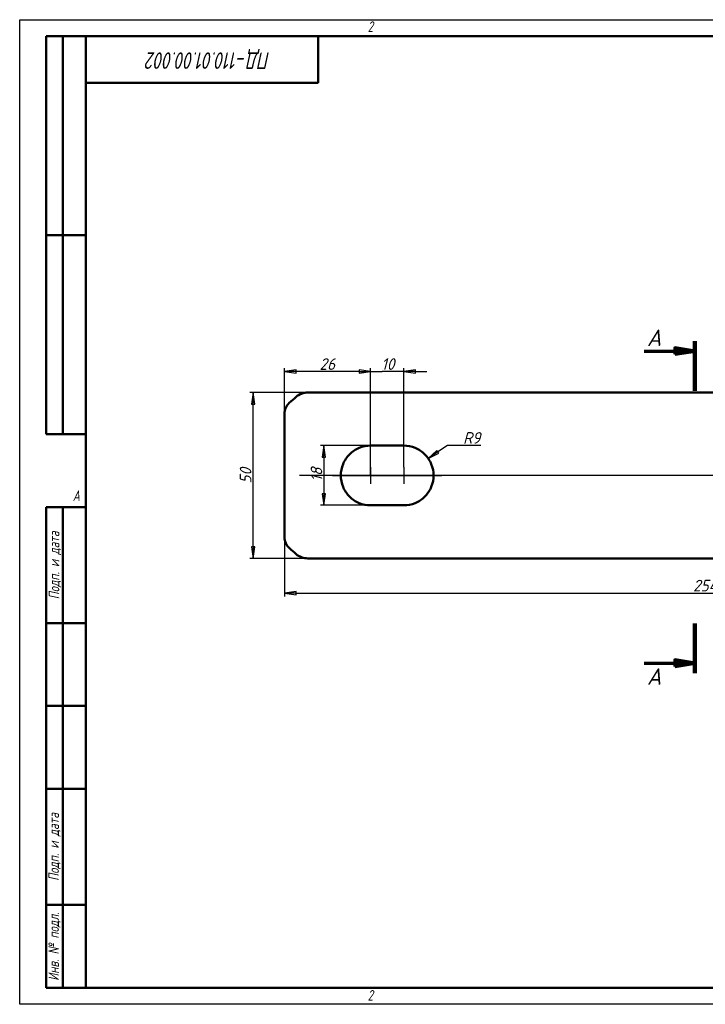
# Model space of a CAD drawing. Header units: millimetres. Extents: x 0 to 420, y 0 to 297.
# Tile 1 of 2: x 0 to 207, y 0 to 297. Entities that reach past the tile are written whole.
import ezdxf
from ezdxf.enums import TextEntityAlignment as Align

# ---------------------------------------------------------------- set-up
doc = ezdxf.new("R2010")
doc.units = ezdxf.units.MM
for name, color, linetype, lineweight in [('Видимый контур (ГОСТ)', 7, 'Continuous', 50), ('Кромка (ГОСТ)', 7, 'Continuous', 50), ('Линия  разреза (ГОСТ)', 7, 'Continuous', 70), ('Маркер центра (ГОСТ)', 7, 'Continuous', 25), ('Обозначение (ГОСТ)', 7, 'Continuous', 25), ('Осевая линия (ГОСТ)', 7, 'Continuous', 25), ('Размер (ГОСТ)', 7, 'Continuous', 25), ('Эскизная геометрия (ГОСТ)', 7, 'Continuous', 50)]:
    doc.layers.add(name, color=color, linetype=linetype, lineweight=lineweight)
doc.styles.add('Альтернативный текст (ГОСТ)', font='txt', dxfattribs={"width": 0.8})
doc.styles.add('Обычный текст (ГОСТ)', font='GOST Common Italic.ttf')
doc.styles.add('Стиль текста110', font='GOST Common Italic.ttf', dxfattribs={"width": 0.8})
doc.styles.add('Стиль текста112', font='GOST Common Italic.ttf', dxfattribs={"width": 0.8})
doc.styles.add('Увеличенный текст (ГОСТ)', font='GOST Common Italic.ttf')
doc.dimstyles.new('Обычный (ГОСТ)', dxfattribs={"dimtxt": 3.5, "dimasz": 3.5, "dimexe": 1, "dimexo": 0, "dimgap": 0.5, "dimtad": 1, "dimrnd": 1e-08, "dimtxsty": 'Обычный текст (ГОСТ)', "dimblk": 'Filled-1', "dimcen": 0.09, "dimdle": 15, "dimclrd": 256, "dimclre": 256, "dimclrt": 256, "dimazin": 2, "dimtfac": 0.714286, "dimtdec": 3, "dimtmove": 0, "dimatfit": 3, "dimfxl": 1, "dimtolj": 1, "dimlwd": 25, "dimlwe": 25, "dimarcsym": 0})

# ---------------------------------------------------------------- blocks, each defined once
blk = doc.blocks.new('Рамки ГОСТ - Рамка')
at = {"layer": 'Кромка (ГОСТ)', "lineweight": 25}
for p, q in [((0, 0), (0, 297)), ((0, 297), (420, 297)), ((420, 0), (0, 0))]:
    blk.add_line(p, q, dxfattribs=at)
at = {"layer": 'Кромка (ГОСТ)'}
for p, q in [((415, 292), (20, 292)), ((20, 292), (20, 5)), ((20, 5), (415, 5))]:
    blk.add_line(p, q, dxfattribs=at)
at = {"layer": 'Кромка (ГОСТ)', "char_height": 3.17, "attachment_point": 1, "style": 'Альтернативный текст (ГОСТ)'}
for s, insert, width in [('\\fGOST Common|b0|i1;\\H3.1700;2', (105, 296.5), 5.2328), ('\\fGOST Common|b0|i1;\\H3.1700;A', (16, 155), 5.1335), ('\\fGOST Common|b0|i1;\\H3.1700;2', (104.99, 4.3), 5.2328)]:
    blk.add_mtext(s, dxfattribs=dict(at, insert=insert, width=width))
blk = doc.blocks.new('ГОСТ - Доп. графы 1')
at = {"layer": 'Эскизная геометрия (ГОСТ)'}
for p, q in [((-12, 0), (-12, 145)), ((-12, 145), (0, 145)), ((-7, 145), (-7, 0)), ((-12, 110), (-7, 110)), ((-7, 110), (0, 110)), ((-12, 85), (-7, 85)), ((-7, 85), (0, 85)), ((-12, 60), (-7, 60)), ((-7, 60), (0, 60)), ((-12, 25), (-7, 25)), ((-7, 25), (0, 25)), ((0, 0), (-12, 0))]:
    blk.add_line(p, q, dxfattribs=at)
at = {"layer": 'Обозначение (ГОСТ)', "char_height": 3.17, "attachment_point": 5, "rotation": 90, "style": 'Альтернативный текст (ГОСТ)'}
for s, insert, width in [('\\fGOST Common|b0|i1;\\H3.1700;Подп. и дата', (-9.37, 127.41), 34.7679), ('\\fGOST Common|b0|i1;\\H3.1700;Подп. и дата', (-9.5, 42.47), 35.1486), ('\\fGOST Common|b0|i1;\\H3.1700;Инв. № подл.', (-9.5, 12.41), 24.9618)]:
    blk.add_mtext(s, dxfattribs=dict(at, insert=insert, width=width))
at = {"layer": 'Обозначение (ГОСТ)', "style": 'Стиль текста112', "width": 0.8}
for tag, p in [('Подп._и_дата_2', (-3.53, 127.51)), ('Инв._номер_дубликата', (-3.41, 97.47)), ('Взамен_инв._номера', (-3.46, 72.53)), ('Подп._и_дата_1', (-3.42, 42.35)), ('ИНВЕНТАРНЫЙ_НОМЕР', (-3.33, 12.68))]:
    blk.add_attdef(tag, text='', height=3.17, rotation=90, dxfattribs=at).set_placement(p, align=Align.MIDDLE_CENTER)
blk = doc.blocks.new('ГОСТ - Доп. графы 2')
at = {"layer": 'Эскизная геометрия (ГОСТ)'}
for p, q in [((-12, 0), (-12, 120)), ((-12, 120), (0, 120)), ((-7, 0), (-7, 120)), ((-12, 60), (0, 60)), ((0, 0), (-12, 0))]:
    blk.add_line(p, q, dxfattribs=at)
at = {"layer": 'Обозначение (ГОСТ)', "style": 'Стиль текста112', "width": 0.8}
for tag, p in [('Первичная_применяемость', (-3.65, 90.03)), ('Справочный_номер', (-3.55, 30.02))]:
    blk.add_attdef(tag, text='', height=3.17, rotation=90, dxfattribs=at).set_placement(p, align=Align.MIDDLE_CENTER)
blk = doc.blocks.new('ГОСТ - Доп. графы 3')
at = {"layer": 'Эскизная геометрия (ГОСТ)'}
for p, q in [((0, 0), (70, 0)), ((70, 0), (70, -14)), ((70, -14), (0, -14))]:
    blk.add_line(p, q, dxfattribs=at)
at = {"layer": 'Обозначение (ГОСТ)', "style": 'Стиль текста110', "width": 0.8}
for tag, p in [('ОБОЗНАЧЕНИЕ_002', (48.33, -4.84)), ('ОБОЗНАЧЕНИЕ_001', (55.58, -4.84))]:
    blk.add_attdef(tag, p, '', height=5, rotation=180, dxfattribs=at)
blk = doc.blocks.new('Filled-1')
at = {"color": 0}
for p, q in [((0, 0), (-1, 0.143)), ((-1, 0.143), (-1, -0.143)), ((-1, 0), (0, 0)), ((-1, -0.143), (0, 0))]:
    blk.add_line(p, q, dxfattribs=at)
at = {"color": 0, "flags": 128}
blk.add_lwpolyline([(-1, -0.143), (0, 0), (-1, 0.143), (-1, -0.143)], dxfattribs=at)
at = {"color": 0}
blk.add_solid([(-1, -0.143), (0, 0), (-1, 0.143), (-1, -0.143)], dxfattribs=at)
blk = doc.blocks.new('*D10')
at = {"layer": 'Defpoints', "color": 0, "linetype": 'Continuous', "transparency": 16777216}
for p in [(105.87, 190.87), (115.87, 162.02), (105.87, 159.52)]:
    blk.add_point(p, dxfattribs=at)
at = {"layer": 'Размер (ГОСТ)', "linetype": 'Continuous', "lineweight": 25, "transparency": 16777216}
for p, q in [((102.37, 190.87), (98.87, 190.87)), ((105.87, 159.52), (105.87, 191.87)), ((105.87, 190.87), (109.37, 190.87)), ((112.37, 190.87), (109.37, 190.87)), ((115.87, 190.87), (112.37, 190.87)), ((115.87, 162.02), (115.87, 191.87)), ((119.37, 190.87), (122.87, 190.87))]:
    blk.add_line(p, q, dxfattribs=at)
at = {"layer": 'Размер (ГОСТ)', "linetype": 'Continuous', "lineweight": 25, "transparency": 16777216, "xscale": 3.5, "yscale": 3.5, "zscale": 3.5}
blk.add_blockref('Filled-1', (105.87, 190.87), dxfattribs=at)
at = {"layer": 'Размер (ГОСТ)', "linetype": 'Continuous', "lineweight": 25, "transparency": 16777216, "xscale": 3.5, "yscale": 3.5, "zscale": 3.5, "rotation": 180}
blk.add_blockref('Filled-1', (115.87, 190.87), dxfattribs=at)
at = {"layer": 'Размер (ГОСТ)', "linetype": 'Continuous', "lineweight": 25, "transparency": 16777216, "insert": (109.1, 194.87), "char_height": 3.5, "attachment_point": 1, "style": 'Обычный текст (ГОСТ)'}
blk.add_mtext('\\A1;10', dxfattribs=at)
blk = doc.blocks.new('*D11')
at = {"layer": 'Defpoints', "color": 0, "linetype": 'Continuous', "transparency": 16777216}
for p in [(123.27, 164.63), (115.87, 159.52)]:
    blk.add_point(p, dxfattribs=at)
at = {"layer": 'Размер (ГОСТ)', "linetype": 'Continuous', "lineweight": 25, "transparency": 16777216}
for p, q in [((129.04, 168.6), (126.16, 166.61)), ((139.15, 168.6), (129.04, 168.6))]:
    blk.add_line(p, q, dxfattribs=at)
at = {"layer": 'Размер (ГОСТ)', "linetype": 'Continuous', "lineweight": 25, "transparency": 16777216, "xscale": 3.5, "yscale": 3.5, "zscale": 3.5, "rotation": 214.5905236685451}
blk.add_blockref('Filled-1', (123.27, 164.63), dxfattribs=at)
at = {"layer": 'Размер (ГОСТ)', "linetype": 'Continuous', "lineweight": 25, "transparency": 16777216, "insert": (133.77, 172.6), "char_height": 3.5, "attachment_point": 1, "style": 'Обычный текст (ГОСТ)'}
blk.add_mtext('\\A1;R9', dxfattribs=at)
blk = doc.blocks.new('*D12')
at = {"layer": 'Defpoints', "color": 0, "linetype": 'Continuous', "transparency": 16777216}
for p in [(105.87, 168.52), (91.79, 150.52), (105.87, 150.52)]:
    blk.add_point(p, dxfattribs=at)
at = {"layer": 'Размер (ГОСТ)', "linetype": 'Continuous', "lineweight": 25, "transparency": 16777216}
for p, q in [((105.87, 168.52), (90.79, 168.52)), ((91.79, 165.02), (91.79, 154.02)), ((105.87, 150.52), (90.79, 150.52))]:
    blk.add_line(p, q, dxfattribs=at)
at = {"layer": 'Размер (ГОСТ)', "linetype": 'Continuous', "lineweight": 25, "transparency": 16777216, "xscale": 3.5, "yscale": 3.5, "zscale": 3.5}
for p, rotation in [((91.79, 168.52), 90), ((91.79, 150.52), 270)]:
    blk.add_blockref('Filled-1', p, dxfattribs=dict(at, rotation=rotation))
at = {"layer": 'Размер (ГОСТ)', "linetype": 'Continuous', "lineweight": 25, "transparency": 16777216, "insert": (87.79, 157.69), "char_height": 3.5, "attachment_point": 1, "rotation": 90, "style": 'Обычный текст (ГОСТ)'}
blk.add_mtext('\\A1;18', dxfattribs=at)
blk = doc.blocks.new('*D18')
at = {"layer": 'Defpoints', "color": 0, "linetype": 'Continuous', "transparency": 16777216}
for p in [(79.87, 190.87), (79.87, 178.14), (105.87, 159.52)]:
    blk.add_point(p, dxfattribs=at)
at = {"layer": 'Размер (ГОСТ)', "linetype": 'Continuous', "lineweight": 25, "transparency": 16777216}
for p, q in [((79.87, 178.14), (79.87, 191.87)), ((102.37, 190.87), (83.37, 190.87)), ((105.87, 159.52), (105.87, 191.87))]:
    blk.add_line(p, q, dxfattribs=at)
at = {"layer": 'Размер (ГОСТ)', "linetype": 'Continuous', "lineweight": 25, "transparency": 16777216, "xscale": 3.5, "yscale": 3.5, "zscale": 3.5, "rotation": 180}
blk.add_blockref('Filled-1', (79.87, 190.87), dxfattribs=at)
at = {"layer": 'Размер (ГОСТ)', "linetype": 'Continuous', "lineweight": 25, "transparency": 16777216, "xscale": 3.5, "yscale": 3.5, "zscale": 3.5}
blk.add_blockref('Filled-1', (105.87, 190.87), dxfattribs=at)
at = {"layer": 'Размер (ГОСТ)', "linetype": 'Continuous', "lineweight": 25, "transparency": 16777216, "insert": (90.46, 194.87), "char_height": 3.5, "attachment_point": 1, "style": 'Обычный текст (ГОСТ)'}
blk.add_mtext('\\A1;26', dxfattribs=at)
blk = doc.blocks.new('*D20')
at = {"layer": 'Defpoints', "color": 0, "linetype": 'Continuous', "transparency": 16777216}
for p in [(79.87, 140.89), (333.87, 140.89), (333.87, 124.05)]:
    blk.add_point(p, dxfattribs=at)
at = {"layer": 'Размер (ГОСТ)', "linetype": 'Continuous', "lineweight": 25, "transparency": 16777216}
for p, q in [((79.87, 140.89), (79.87, 123.05)), ((333.87, 140.89), (333.87, 123.05)), ((83.37, 124.05), (330.37, 124.05))]:
    blk.add_line(p, q, dxfattribs=at)
at = {"layer": 'Размер (ГОСТ)', "linetype": 'Continuous', "lineweight": 25, "transparency": 16777216, "xscale": 3.5, "yscale": 3.5, "zscale": 3.5, "rotation": 180}
blk.add_blockref('Filled-1', (79.87, 124.05), dxfattribs=at)
at = {"layer": 'Размер (ГОСТ)', "linetype": 'Continuous', "lineweight": 25, "transparency": 16777216, "xscale": 3.5, "yscale": 3.5, "zscale": 3.5}
blk.add_blockref('Filled-1', (333.87, 124.05), dxfattribs=at)
at = {"layer": 'Размер (ГОСТ)', "linetype": 'Continuous', "lineweight": 25, "transparency": 16777216, "insert": (203.15, 128.05), "char_height": 3.5, "attachment_point": 1, "style": 'Обычный текст (ГОСТ)'}
blk.add_mtext('\\A1;254', dxfattribs=at)
blk = doc.blocks.new('*D21')
at = {"layer": 'Defpoints', "color": 0, "linetype": 'Continuous', "transparency": 16777216}
for p in [(70.39, 184.52), (86.94, 184.52), (86.94, 134.52)]:
    blk.add_point(p, dxfattribs=at)
at = {"layer": 'Размер (ГОСТ)', "linetype": 'Continuous', "lineweight": 25, "transparency": 16777216}
for p, q in [((86.94, 184.52), (69.39, 184.52)), ((70.39, 138.02), (70.39, 181.02)), ((86.94, 134.52), (69.39, 134.52))]:
    blk.add_line(p, q, dxfattribs=at)
at = {"layer": 'Размер (ГОСТ)', "linetype": 'Continuous', "lineweight": 25, "transparency": 16777216, "xscale": 3.5, "yscale": 3.5, "zscale": 3.5}
for p, rotation in [((70.39, 184.52), 90), ((70.39, 134.52), 270)]:
    blk.add_blockref('Filled-1', p, dxfattribs=dict(at, rotation=rotation))
at = {"layer": 'Размер (ГОСТ)', "linetype": 'Continuous', "lineweight": 25, "transparency": 16777216, "insert": (66.39, 157.07), "char_height": 3.5, "attachment_point": 1, "rotation": 90, "style": 'Обычный текст (ГОСТ)'}
blk.add_mtext('\\A1;50', dxfattribs=at)
blk = doc.blocks.new('2dTransSection0')
at = {"layer": 'Линия  разреза (ГОСТ)', "linetype": 'Continuous', "lineweight": 140}
for p, q in [((203.68, 200.06), (203.68, 185.06)), ((203.68, 114.89), (203.68, 99.89))]:
    blk.add_line(p, q, dxfattribs=at)
at = {"layer": 'Линия  разреза (ГОСТ)', "linetype": 'Continuous'}
for p, q in [((188.39, 197.06), (197.68, 197.06)), ((203.68, 197.06), (197.68, 198.06)), ((197.68, 198.06), (197.68, 196.06)), ((197.68, 197.06), (203.68, 197.06)), ((197.68, 196.06), (203.68, 197.06)), ((188.39, 102.89), (197.68, 102.89)), ((203.68, 102.89), (197.68, 103.89)), ((197.68, 103.89), (197.68, 101.89)), ((197.68, 102.89), (203.68, 102.89)), ((197.68, 101.89), (203.68, 102.89))]:
    blk.add_line(p, q, dxfattribs=at)
at = {"layer": 'Линия  разреза (ГОСТ)', "linetype": 'Continuous', "flags": 128}
for points in [[(197.68, 196.06), (203.68, 197.06), (197.68, 198.06), (197.68, 196.06)], [(197.68, 101.89), (203.68, 102.89), (197.68, 103.89), (197.68, 101.89)]]:
    blk.add_lwpolyline(points, dxfattribs=at)
at = {"layer": 'Линия  разреза (ГОСТ)'}
for points in [[(197.68, 196.06), (203.68, 197.06), (197.68, 198.06), (197.68, 196.06)], [(197.68, 101.89), (203.68, 102.89), (197.68, 103.89), (197.68, 101.89)]]:
    blk.add_solid(points, dxfattribs=at)
at = {"layer": 'Линия  разреза (ГОСТ)', "char_height": 5, "attachment_point": 7, "style": 'Увеличенный текст (ГОСТ)'}
for insert in [(189.25, 198.56), (189.25, 96.39)]:
    blk.add_mtext('A', dxfattribs=dict(at, insert=insert))

msp = doc.modelspace()

# ---------------------------------------------------------------- linework, layer by layer
at = {"layer": 'Видимый контур (ГОСТ)'}
for p, q in [((326.7947, 184.5171), (86.9368, 184.5171)), ((79.8658, 178.1421), (79.8658, 140.8921)), ((105.8658, 168.5171), (115.8658, 168.5171)), ((115.8658, 150.5171), (105.8658, 150.5171)), ((326.7947, 134.5171), (86.9368, 134.5171))]:
    msp.add_line(p, q, dxfattribs=at)
for major_axis, start_param, end_param in [((48.2963, 48.2963), 1.33829045, 1.37976668), ((48.2963, -48.2963), 4.90341863, 4.94489486)]:
    msp.add_ellipse((84.8658, 159.5171), major_axis=major_axis, ratio=0.26794919, start_param=start_param, end_param=end_param, dxfattribs=at)
for points, knots in [([(83.4013, 183.2381), (83.8452, 183.629), (84.4074, 183.9648), (85.6393, 184.4087), (86.309, 184.5171), (86.9368, 184.5171)], [1.134970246, 1.134970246, 1.134970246, 1.134970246, 1.323326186, 1.323326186, 1.511682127, 1.511682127, 1.511682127, 1.511682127]), ([(79.8658, 178.1421), (79.8658, 178.7281), (79.9903, 179.3487), (80.5, 180.48), (80.8849, 180.9912), (81.3302, 181.3927)], [2.275773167, 2.275773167, 2.275773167, 2.275773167, 2.465210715, 2.465210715, 2.65435899, 2.65435899, 2.65435899, 2.65435899]), ([(96.8658, 159.5171), (96.8658, 160.6498), (97.0926, 161.8563), (98.0119, 164.073), (98.7042, 165.0834), (100.2995, 166.6788), (101.3099, 167.371), (103.5265, 168.2902), (104.733, 168.5171), (105.8658, 168.5171)], [1.35926177, 1.35926177, 1.35926177, 1.35926177, 1.69907101, 1.69907101, 2.03888025, 2.03888025, 2.37870189, 2.37870189, 2.71852354, 2.71852354, 2.71852354, 2.71852354]), ([(115.8658, 168.5171), (116.9985, 168.5171), (118.205, 168.2902), (120.4217, 167.371), (121.432, 166.6788), (123.0274, 165.0834), (123.7196, 164.073), (124.6389, 161.8563), (124.8658, 160.6498), (124.8658, 159.5171)], [-2.71852354, -2.71852354, -2.71852354, -2.71852354, -2.37870189, -2.37870189, -2.03888025, -2.03888025, -1.69907101, -1.69907101, -1.35926177, -1.35926177, -1.35926177, -1.35926177]), ([(105.8658, 150.5171), (104.733, 150.5171), (103.5265, 150.744), (101.3099, 151.6632), (100.2995, 152.3555), (98.7042, 153.9508), (98.0119, 154.9612), (97.0926, 157.1779), (96.8658, 158.3844), (96.8658, 159.5171)], [0, 0, 0, 0, 0.33982164, 0.33982164, 0.67964329, 0.67964329, 1.01945253, 1.01945253, 1.35926177, 1.35926177, 1.35926177, 1.35926177]), ([(124.8658, 159.5171), (124.8658, 158.3844), (124.6389, 157.1779), (123.7196, 154.9612), (123.0274, 153.9508), (121.432, 152.3555), (120.4217, 151.6632), (118.205, 150.744), (116.9985, 150.5171), (115.8658, 150.5171)], [-1.35926177, -1.35926177, -1.35926177, -1.35926177, -1.01945253, -1.01945253, -0.67964329, -0.67964329, -0.33982164, -0.33982164, 0, 0, 0, 0]), ([(81.3302, 137.6416), (80.8849, 138.043), (80.5, 138.5542), (79.9903, 139.6856), (79.8658, 140.3061), (79.8658, 140.8921)], [0.376840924, 0.376840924, 0.376840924, 0.376840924, 0.565989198, 0.565989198, 0.755426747, 0.755426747, 0.755426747, 0.755426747]), ([(86.9368, 134.5171), (86.309, 134.5171), (85.6393, 134.6255), (84.4074, 135.0694), (83.8452, 135.4052), (83.4013, 135.7961)], [1.511681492, 1.511681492, 1.511681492, 1.511681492, 1.700037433, 1.700037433, 1.888393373, 1.888393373, 1.888393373, 1.888393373])]:
    msp.add_open_spline(points, degree=3, knots=knots, dxfattribs=at)
at = {"layer": 'Маркер центра (ГОСТ)', "linetype": 'Continuous'}
for p, q in [((105.8664, 162.0165), (105.8664, 157.0165)), ((115.8652, 162.0165), (115.8652, 157.0165))]:
    msp.add_line(p, q, dxfattribs=at)
at = {"layer": 'Осевая линия (ГОСТ)', "linetype": 'Continuous'}
for p, q in [((329.2947, 159.5171), (84.4368, 159.5171)), ((94.3658, 159.5165), (127.3658, 159.5165))]:
    msp.add_line(p, q, dxfattribs=at)

# ---------------------------------------------------------------- block references
for name, p in [('Рамки ГОСТ - Рамка', (0, 0)), ('ГОСТ - Доп. графы 2', (20, 172)), ('ГОСТ - Доп. графы 1', (20, 5))]:
    msp.add_blockref(name, p)
msp.add_blockref('ГОСТ - Доп. графы 3', (20, 292)).add_auto_attribs({'ОБОЗНАЧЕНИЕ_001': 'ПД', 'ОБОЗНАЧЕНИЕ_002': '-110.01.00.002'})
at = {"layer": 'Линия  разреза (ГОСТ)'}
msp.add_blockref('2dTransSection0', (0, 0), dxfattribs=at)

# ---------------------------------------------------------------- dimensions: what is measured, and where the dimension line sits
at = {"layer": 'Размер (ГОСТ)', "linetype": 'Continuous', "lineweight": 25}
for base, p1, p2, picture, middle in [((79.8658, 190.8715), (105.8664, 159.5165), (79.8658, 178.1421), '*D18', (92.8661, 190.8715)), ((333.8658, 124.0473), (79.8658, 140.8921), (333.8658, 140.8921), '*D20', (206.8658, 124.0473))]:
    dim = msp.add_linear_dim(base=base, p1=p1, p2=p2, dimstyle='Обычный (ГОСТ)', override={"dimgap": 0.5, "dimdec": 2, "dimtol": 0, "dimlim": 0, "dimtp": 0, "dimtm": 0, "dimtdec": 3, "dimtofl": 0, "dimatfit": 1}, dxfattribs=at)
    dim.commit()
    dim.dimension.update_dxf_attribs({"geometry": picture, "text_midpoint": middle, "dimtype": 160})
for base, p1, p2, angle, override, picture, middle in [((105.8664, 190.8715), (115.8652, 162.0165), (105.8664, 159.5165), 180, {"dimgap": 0.5, "dimdec": 2, "dimtol": 0, "dimlim": 0, "dimtp": 0, "dimtm": 0, "dimtdec": 3, "dimtofl": 0}, '*D10', (110.8658, 190.8715)), ((70.3906, 184.5171), (86.9368, 134.5171), (86.9368, 184.5171), 90, {"dimgap": 0.5, "dimdec": 2, "dimtol": 0, "dimlim": 0, "dimtp": 0, "dimtm": 0, "dimtdec": 3, "dimtofl": 0, "dimatfit": 1}, '*D21', (70.3906, 159.5171)), ((91.7949, 150.5171), (105.8658, 168.5171), (105.8658, 150.5171), 270, {"dimgap": 0.5, "dimdec": 2, "dimtol": 0, "dimlim": 0, "dimtp": 0, "dimtm": 0, "dimtdec": 3, "dimtofl": 0, "dimatfit": 1}, '*D12', (91.7949, 159.5171))]:
    dim = msp.add_linear_dim(base=base, p1=p1, p2=p2, angle=angle, dimstyle='Обычный (ГОСТ)', override=override, dxfattribs=at)
    dim.commit()
    dim.dimension.update_dxf_attribs({"geometry": picture, "text_midpoint": middle, "dimtype": 160})
dim = msp.add_radius_dim(center=(115.8652, 159.5165), mpoint=(123.2747, 164.6262), dimstyle='Обычный (ГОСТ)', override={"dimgap": 0.5, "dimtih": 1, "dimtoh": 1, "dimdec": 2, "dimlfac": 0.999935, "dimcen": 0, "dimtol": 0, "dimlim": 0, "dimtp": 0, "dimtm": 0, "dimtdec": 3, "dimtofl": 0}, dxfattribs=at)
dim.commit()
dim.dimension.update_dxf_attribs({"geometry": '*D11', "text_midpoint": (136.4563, 168.6002), "dimtype": 164})

doc.saveas('drawing.dxf')
